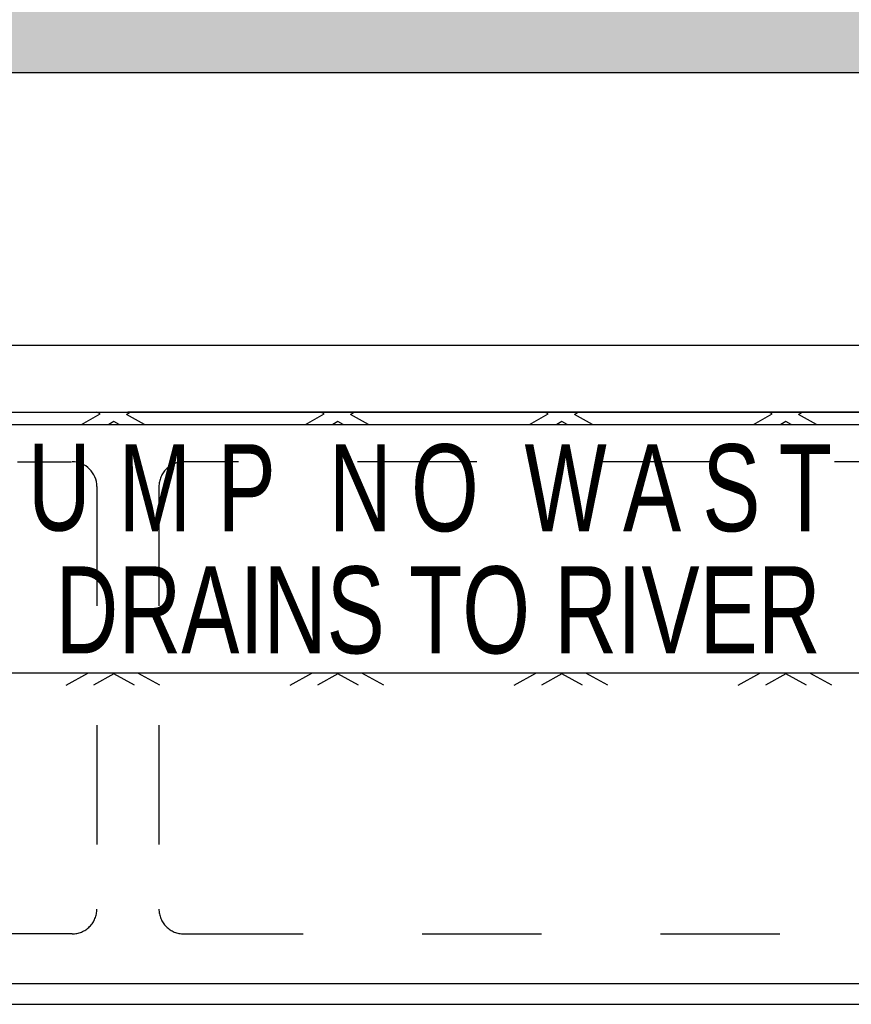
# Model space of a CAD drawing. Header units: feet. Extents: x 6 to 219, y -47 to 30.
# Tile 40 of 47: x 182.061 to 182.758, y 22.015 to 22.841. Entities that reach past the tile are written whole.
import ezdxf
from ezdxf.enums import TextEntityAlignment as Align

# ---------------------------------------------------------------- set-up
doc = ezdxf.new("R2010")
doc.units = ezdxf.units.FT
doc.header["$MEASUREMENT"] = 0
doc.linetypes.add('F', pattern=[0.15, 0.1, -0.05])
doc.layers.add('HATCH', color=247, linetype='Continuous')
doc.layers.add('P-HATCH', color=247, linetype='Continuous')
doc.styles.add('HOLLOW', font='HOLLOW', dxfattribs={"width": 0.8})

msp = doc.modelspace()

# ---------------------------------------------------------------- hatches: boundary and pattern name
at = {"layer": 'P-HATCH', "linetype": 'Continuous'}
h = msp.add_hatch(dxfattribs=at)
h.set_pattern_fill('AR-CONC', color=256, scale=0.025)
h.set_pattern_definition([(50, (-9.066, 26.78684), (0.17931505, -0.01568803), [0.01875, -0.20625]), (355, (-9.066, 26.78684), (-0.03468783, 0.18804803), [0.015, -0.165]), (100.45144, (-9.05106, 26.78553), (0.14462721, 0.17236), [0.01593505, -0.17528553]), (46.1842, (-9.066, 26.83684), (0.26681033, -0.04137982), [0.028125, -0.309375]), (96.63564, (-9.04377, 26.8334), (0.2336655, 0.24352965), [0.0239026, -0.26292844]), (351.18416, (-9.066, 26.83684), (0.2336655, 0.24352965), [0.0225, -0.2475]), (21, (-9.041, 26.82434), (0.14922676, -0.10065472), [0.01875, -0.20625]), (326, (-9.041, 26.82434), (0.06082883, 0.18128751), [0.015, -0.165]), (71.45144, (-9.02857, 26.81595), (0.2100556, 0.08063279), [0.01593505, -0.17528553]), (37.5, (-9.066, 26.786836), (0.003039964, 0.083223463), [0, -0.163, 0, -0.1675, 0, -0.165625]), (7.5, (-9.066, 26.78684), (0.065767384, 0.09860293), [0, -0.0955, 0, -0.15925, 0, -0.063125]), (327.5, (-9.12175, 26.786836), (0.13345561, -0.005638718), [0, -0.0625, 0, -0.195, 0, -0.25875]), (317.5, (-9.14675, 26.78684), (0.14579654, 0.025026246), [0, -0.08125, 0, -0.1295, 0, -0.18375])])
edge = h.paths.add_edge_path()
edge.add_line((184.15142, 23.00351), (180.15162, 23.00351))
edge.add_line((180.15162, 23.00351), (177.0706, 23.00351))
edge.add_line((177.0706, 23.00351), (177.0706, 22.568))
edge.add_line((177.0706, 22.568), (177.2781, 22.568))
edge.add_line((177.2781, 22.568), (177.2781, 22.58364))
edge.add_arc((177.4881, 22.5863), 0.21002, 90.23903, 180.72352, ccw=False)
edge.add_line((177.48722, 22.79631), (180.61101, 22.79631))
edge.add_line((180.61101, 22.79631), (183.73305, 22.79631))
edge.add_arc((183.73393, 22.5863), 0.21002, 0.72352, 90.23903, ccw=False)
edge.add_line((183.94393, 22.58895), (183.94393, 22.568))
edge.add_line((183.94393, 22.568), (184.15142, 22.568))
edge.add_line((184.15142, 22.568), (184.15142, 23.00351))

# ---------------------------------------------------------------- linework, layer by layer
at = {"layer": 'HATCH', "linetype": 'Continuous'}
for p, q in [((180.64438, 22.568), (182.15142, 22.568)), ((182.15142, 22.568), (183.69006, 22.568)), ((180.7647, 22.01528), (183.53814, 22.01528))]:
    msp.add_line(p, q, dxfattribs=at)
at = {"layer": 'HATCH'}
for p, q in [((180.61101, 22.51181), (183.68267, 22.51181)), ((182.11235, 22.50136), (182.12819, 22.51027)), ((182.12819, 22.51027), (182.12546, 22.51181)), ((182.15385, 22.51181), (182.15028, 22.5098)), ((182.16528, 22.50136), (182.15028, 22.5098)), ((182.30027, 22.50136), (182.31611, 22.51027)), ((182.31611, 22.51027), (182.31338, 22.51181)), ((182.34176, 22.51181), (182.33819, 22.5098)), ((182.35319, 22.50136), (182.33819, 22.5098)), ((182.48818, 22.50136), (182.50402, 22.51027)), ((182.50402, 22.51027), (182.50129, 22.51181)), ((182.52968, 22.51181), (182.52611, 22.5098)), ((182.54111, 22.50136), (182.52611, 22.5098)), ((182.67609, 22.50136), (182.69193, 22.51027)), ((182.69193, 22.51027), (182.6892, 22.51181)), ((182.71759, 22.51181), (182.71402, 22.5098)), ((182.72902, 22.50136), (182.71402, 22.5098)), ((182.13966, 22.50383), (182.13528, 22.50136)), ((182.14403, 22.50136), (182.13966, 22.50383)), ((182.32757, 22.50383), (182.32319, 22.50136)), ((182.33195, 22.50136), (182.32757, 22.50383)), ((182.51548, 22.50383), (182.5111, 22.50136)), ((182.51986, 22.50136), (182.51548, 22.50383)), ((182.7034, 22.50383), (182.69902, 22.50136)), ((182.70778, 22.50136), (182.7034, 22.50383)), ((181.46392, 22.50136), (182.83892, 22.50136)), ((182.83892, 22.29303), (181.46392, 22.29303)), ((182.0995, 22.28273), (182.11781, 22.29303)), ((182.13966, 22.29242), (182.12243, 22.28273)), ((182.15688, 22.28273), (182.13966, 22.29242)), ((182.17813, 22.28273), (182.15982, 22.29303)), ((182.28742, 22.28273), (182.30572, 22.29303)), ((182.32757, 22.29242), (182.31034, 22.28273)), ((182.3448, 22.28273), (182.32757, 22.29242)), ((182.36604, 22.28273), (182.34774, 22.29303)), ((182.47533, 22.28273), (182.49364, 22.29303)), ((182.51548, 22.29242), (182.49825, 22.28273)), ((182.53271, 22.28273), (182.51548, 22.29242)), ((182.55396, 22.28273), (182.53565, 22.29303)), ((182.66324, 22.28273), (182.68155, 22.29303)), ((182.7034, 22.29242), (182.68617, 22.28273)), ((182.72062, 22.28273), (182.7034, 22.29242)), ((182.74187, 22.28273), (182.72357, 22.29303)), ((180.61101, 22.03264), (183.68267, 22.03264))]:
    msp.add_line(p, q, dxfattribs=at)
at = {"layer": 'HATCH', "linetype": 'Continuous'}
msp.add_lwpolyline([(180.61101, 22.53288), (180.61101, 22.79631), (183.73481, 22.79631, -0.409302), (183.94393, 22.58895), (183.94393, 22.568)], format="xyb", dxfattribs=at)
msp.add_lwpolyline([(183.65451, 22.51181), (182.15142, 22.51181)], dxfattribs=at)
at = {"layer": 'HATCH', "linetype": 'F'}
msp.add_lwpolyline([(182.10454, 22.47014, -0.414213), (182.12538, 22.44931), (182.12538, 22.09514, -0.414214), (182.10454, 22.07431), (181.45871, 22.07431, -0.414214), (181.43788, 22.09514), (181.43788, 22.44931, -0.414214), (181.45871, 22.47014), (182.10415, 22.47014)], format="xyb", dxfattribs=at)
msp.add_lwpolyline([(182.17746, 22.44931), (182.17746, 22.09514, 0.414214), (182.19829, 22.07431), (182.84413, 22.07431, 0.414214), (182.86496, 22.09514), (182.86496, 22.44931, 0.414214), (182.84413, 22.47014), (182.19829, 22.47014, 0.414214)], format="xyb", close=True, dxfattribs=at)

# ---------------------------------------------------------------- texts
at = {"layer": 'HATCH', "style": 'HOLLOW', "width": 0.75}
for s, height, p in [('U', 0.07292, (182.09391, 22.44836)), ('M', 0.07292, (182.17401, 22.44836)), ('P', 0.07292, (182.25109, 22.44836)), ('N', 0.07292, (182.3463, 22.44836)), ('O', 0.07292, (182.41733, 22.44836)), ('W', 0.07292, (182.51859, 22.44836)), ('A', 0.07292, (182.59113, 22.44836)), ('S', 0.07292, (182.65762, 22.44836)), ('T', 0.07292, (182.71959, 22.44836)), ('DRAINS TO RIVER', 0.0729167, (182.41158, 22.34598))]:
    msp.add_text(s, height=height, dxfattribs=at).set_placement(p, align=Align.MIDDLE)

doc.saveas('drawing.dxf')
